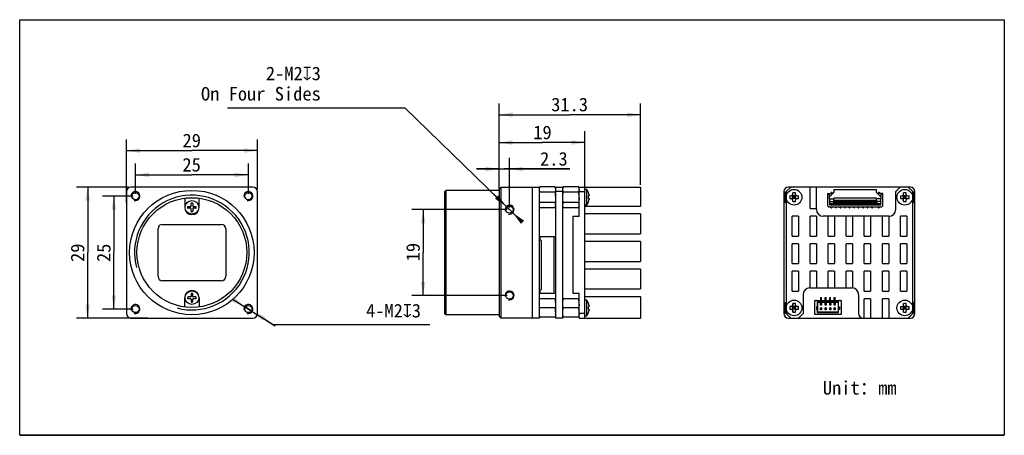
# Model space of a CAD drawing. Header units: millimetres. Extents: x 0 to 218, y 0 to 92.
import ezdxf
from ezdxf.enums import TextEntityAlignment as Align

# ---------------------------------------------------------------- set-up
doc = ezdxf.new("R2010")
doc.units = ezdxf.units.MM
doc.header["$LTSCALE"] = 11.984238
doc.header["$PDMODE"] = 3
doc.header["$PDSIZE"] = 8
doc.layers.get('0').update_dxf_attribs({"linetype": 'CONTINUOUS'})
doc.layers.get('Defpoints').update_dxf_attribs({"linetype": 'CONTINUOUS'})
for name, color, linetype in [('00_COMPONENTS', 7, 'CONTINUOUS'), ('0___1', 7, 'CONTINUOUS'), ('20_ALL_FEATURES', 7, 'CONTINUOUS'), ('51__DRAFT_DIMS', 7, 'CONTINUOUS')]:
    doc.layers.add(name, color=color, linetype=linetype)
doc.styles.get("Standard").update_dxf_attribs({"font": 'simfang.ttf'})
doc.dimstyles.new('DIMSTYLE_1', dxfattribs={"dimtxt": 3, "dimasz": 3, "dimexe": 2.5, "dimexo": 0.5, "dimgap": 0.75, "dimtad": 1, "dimdsep": 46, "dimtxsty": 'STANDARD', "dimblk": '_FILLED', "dimblk1": '_FILLED', "dimblk2": '_FILLED', "dimcen": 0.09, "dimazin": 2, "dimtp": 0.1, "dimtm": 0.1, "dimtfac": 1, "dimtdec": 0, "dimtofl": 0, "dimtmove": 0, "dimatfit": 3, "dimldrblk": '_FILLED', "dimfxl": 1, "dimtolj": 1, "dimarcsym": 0})
doc.dimstyles.new('DIMSTYLE_2', dxfattribs={"dimtxt": 3, "dimasz": 3, "dimexe": 2.5, "dimexo": 0.5, "dimtad": 1, "dimdsep": 46, "dimtxsty": 'STANDARD', "dimblk": '_FILLED', "dimblk1": '_FILLED', "dimblk2": '_FILLED', "dimcen": 0.09, "dimazin": 2, "dimtp": 0.1, "dimtm": 0.1, "dimtfac": 1, "dimtdec": 0, "dimtmove": 0, "dimatfit": 2, "dimldrblk": '_FILLED', "dimfxl": 1, "dimtolj": 1, "dimarcsym": 0})

# ---------------------------------------------------------------- blocks, each defined once
blk = doc.blocks.new('_FILLED')
at = {"color": 0, "linetype": 'ByBlock'}
blk.add_solid([(0, 0), (-1, 0.167), (-1, -0.167)], dxfattribs=at)
blk = doc.blocks.new('*D1')
at = {"layer": '51__DRAFT_DIMS', "color": 7}
for p, q in [((88.54, 49.95), (86.79, 49.95)), ((107.9, 49.95), (88.54, 49.95)), ((89.29, 49.95), (89.29, 40.45)), ((89.29, 30.95), (89.29, 40.45)), ((88.54, 30.95), (86.79, 30.95)), ((107.9, 30.95), (88.54, 30.95))]:
    blk.add_line(p, q, dxfattribs=at)
at = {"layer": '51__DRAFT_DIMS', "color": 7, "xscale": 3, "yscale": 3, "zscale": 3}
for p, rotation in [((89.29, 49.95), 90), ((89.29, 30.95), 270)]:
    blk.add_blockref('_FILLED', p, dxfattribs=dict(at, rotation=rotation))
at = {"layer": '51__DRAFT_DIMS', "color": 7}
blk.add_text('19', height=3, rotation=90, dxfattribs=at).set_placement((88.54, 40.55), align=Align.CENTER)
blk = doc.blocks.new('*D2')
at = {"layer": '51__DRAFT_DIMS', "color": 8}
for p, q in [((106.08, 59.7), (106.08, 61.45)), ((108.4, 59.7), (108.4, 61.45)), ((106.08, 58.95), (101.08, 58.95)), ((101.08, 58.95), (107.24, 58.95)), ((106.08, 54.45), (106.08, 59.7)), ((121.76, 58.95), (107.24, 58.95)), ((108.4, 50.45), (108.4, 59.7)), ((108.4, 58.95), (121.76, 58.95))]:
    blk.add_line(p, q, dxfattribs=at)
at = {"layer": '51__DRAFT_DIMS', "color": 8, "xscale": 3, "yscale": 3, "zscale": 3}
blk.add_blockref('_FILLED', (106.08, 58.95), dxfattribs=at)
at = {"layer": '51__DRAFT_DIMS', "color": 8, "xscale": 3, "yscale": 3, "zscale": 3, "rotation": 180}
blk.add_blockref('_FILLED', (108.4, 58.95), dxfattribs=at)
at = {"layer": '51__DRAFT_DIMS', "color": 8}
blk.add_text('2.3', height=3, dxfattribs=at).set_placement((115.15, 59.7))
blk = doc.blocks.new('*D3')
at = {"layer": '51__DRAFT_DIMS', "color": 8}
for p, q in [((106.08, 65.55), (106.08, 67.3)), ((106.08, 54.45), (106.08, 65.55)), ((125.1, 65.55), (125.1, 67.3)), ((125.1, 54.45), (125.1, 65.55)), ((106.08, 64.8), (115.59, 64.8)), ((125.1, 64.8), (115.59, 64.8))]:
    blk.add_line(p, q, dxfattribs=at)
at = {"layer": '51__DRAFT_DIMS', "color": 8, "xscale": 3, "yscale": 3, "zscale": 3, "rotation": 180}
blk.add_blockref('_FILLED', (106.08, 64.8), dxfattribs=at)
at = {"layer": '51__DRAFT_DIMS', "color": 8, "xscale": 3, "yscale": 3, "zscale": 3}
blk.add_blockref('_FILLED', (125.1, 64.8), dxfattribs=at)
at = {"layer": '51__DRAFT_DIMS', "color": 8}
blk.add_text('19', height=3, dxfattribs=at).set_placement((115.69, 65.55), align=Align.CENTER)
blk = doc.blocks.new('*D4')
at = {"layer": '51__DRAFT_DIMS', "color": 8}
for p, q in [((106.08, 71.72), (106.08, 73.47)), ((137.4, 71.72), (137.4, 73.47)), ((106.08, 54.45), (106.08, 71.72)), ((106.08, 70.97), (121.74, 70.97)), ((137.4, 70.97), (121.74, 70.97)), ((137.4, 55.45), (137.4, 71.72))]:
    blk.add_line(p, q, dxfattribs=at)
at = {"layer": '51__DRAFT_DIMS', "color": 8, "xscale": 3, "yscale": 3, "zscale": 3, "rotation": 180}
blk.add_blockref('_FILLED', (106.08, 70.97), dxfattribs=at)
at = {"layer": '51__DRAFT_DIMS', "color": 8, "xscale": 3, "yscale": 3, "zscale": 3}
blk.add_blockref('_FILLED', (137.4, 70.97), dxfattribs=at)
at = {"layer": '51__DRAFT_DIMS', "color": 8}
blk.add_text('31.3', height=3, dxfattribs=at).set_placement((121.7, 71.72), align=Align.CENTER)
blk = doc.blocks.new('*D6')
at = {"layer": '51__DRAFT_DIMS', "color": 8}
for p, q in [((23.61, 63.76), (23.61, 65.51)), ((52.61, 63.76), (52.61, 65.51)), ((23.61, 51.55), (23.61, 63.76)), ((52.61, 54.45), (52.61, 63.76)), ((23.61, 63.01), (38.11, 63.01)), ((52.61, 63.01), (38.11, 63.01))]:
    blk.add_line(p, q, dxfattribs=at)
at = {"layer": '51__DRAFT_DIMS', "color": 8, "xscale": 3, "yscale": 3, "zscale": 3, "rotation": 180}
blk.add_blockref('_FILLED', (23.61, 63.01), dxfattribs=at)
at = {"layer": '51__DRAFT_DIMS', "color": 8, "xscale": 3, "yscale": 3, "zscale": 3}
blk.add_blockref('_FILLED', (52.61, 63.01), dxfattribs=at)
at = {"layer": '51__DRAFT_DIMS', "color": 8}
blk.add_text('29', height=3, dxfattribs=at).set_placement((38.07, 63.76), align=Align.CENTER)
blk = doc.blocks.new('*D7')
at = {"layer": '51__DRAFT_DIMS', "color": 8}
for p, q in [((14.3, 54.95), (12.55, 54.95)), ((24.11, 54.95), (14.3, 54.95)), ((15.05, 54.95), (15.05, 40.45)), ((15.05, 25.95), (15.05, 40.45)), ((14.3, 25.95), (12.55, 25.95)), ((28.39, 25.95), (14.3, 25.95))]:
    blk.add_line(p, q, dxfattribs=at)
at = {"layer": '51__DRAFT_DIMS', "color": 8, "xscale": 3, "yscale": 3, "zscale": 3}
for p, rotation in [((15.05, 54.95), 90), ((15.05, 25.95), 270)]:
    blk.add_blockref('_FILLED', p, dxfattribs=dict(at, rotation=rotation))
at = {"layer": '51__DRAFT_DIMS', "color": 8}
blk.add_text('29', height=3, rotation=90, dxfattribs=at).set_placement((14.3, 40.41), align=Align.CENTER)
blk = doc.blocks.new('*D8')
at = {"layer": '51__DRAFT_DIMS', "color": 8}
for p, q in [((25.61, 58.39), (25.61, 60.14)), ((50.61, 58.39), (50.61, 60.14)), ((25.61, 53.45), (25.61, 58.39)), ((25.61, 57.64), (38.11, 57.64)), ((50.61, 57.64), (38.11, 57.64)), ((50.61, 53.45), (50.61, 58.39))]:
    blk.add_line(p, q, dxfattribs=at)
at = {"layer": '51__DRAFT_DIMS', "color": 8, "xscale": 3, "yscale": 3, "zscale": 3, "rotation": 180}
blk.add_blockref('_FILLED', (25.61, 57.64), dxfattribs=at)
at = {"layer": '51__DRAFT_DIMS', "color": 8, "xscale": 3, "yscale": 3, "zscale": 3}
blk.add_blockref('_FILLED', (50.61, 57.64), dxfattribs=at)
at = {"layer": '51__DRAFT_DIMS', "color": 8}
blk.add_text('25', height=3, dxfattribs=at).set_placement((38.05, 58.39), align=Align.CENTER)
blk = doc.blocks.new('*D9')
at = {"layer": '51__DRAFT_DIMS', "color": 8}
for p, q in [((20.09, 52.95), (18.34, 52.95)), ((25.11, 52.95), (20.09, 52.95)), ((20.84, 52.95), (20.84, 40.45)), ((20.84, 27.95), (20.84, 40.45)), ((20.09, 27.95), (18.34, 27.95)), ((25.11, 27.95), (20.09, 27.95))]:
    blk.add_line(p, q, dxfattribs=at)
at = {"layer": '51__DRAFT_DIMS', "color": 8, "xscale": 3, "yscale": 3, "zscale": 3}
for p, rotation in [((20.84, 52.95), 90), ((20.84, 27.95), 270)]:
    blk.add_blockref('_FILLED', p, dxfattribs=dict(at, rotation=rotation))
at = {"layer": '51__DRAFT_DIMS', "color": 8}
blk.add_text('25', height=3, rotation=90, dxfattribs=at).set_placement((20.09, 40.39), align=Align.CENTER)
blk = doc.blocks.new('*D10')
at = {"layer": '51__DRAFT_DIMS', "color": 0, "lineweight": -2}
for p, q in [((47.21, 30.06), (56.2, 24.47)), ((51.46, 27.42), (49.76, 28.48)), ((54.01, 25.84), (56.55, 24.25)), ((90.78, 24.47), (56.2, 24.47))]:
    blk.add_line(p, q, dxfattribs=at)
at = {"layer": 'Defpoints', "color": 0}
for p in [(49.76, 28.48), (51.46, 27.42)]:
    blk.add_point(p, dxfattribs=at)
at = {"layer": '51__DRAFT_DIMS', "color": 0, "linetype": 'ByBlock', "lineweight": -2, "xscale": 3, "yscale": 3, "zscale": 3}
for p, rotation in [((49.76, 28.48), 328.0996718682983), ((51.46, 27.42), 148.0996718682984)]:
    blk.add_blockref('_FILLED', p, dxfattribs=dict(at, rotation=rotation))
at = {"layer": '51__DRAFT_DIMS', "color": 0, "insert": (76.64, 29.09), "char_height": 3, "attachment_point": 1, "line_spacing_factor": 0.9}
blk.add_mtext('\\A1;{4-M2{\\fgdt;x}3}', dxfattribs=at)

msp = doc.modelspace()

# ---------------------------------------------------------------- linework, layer by layer
at = {"color": 7}
for p, q in [((0, 0), (0, 91.997)), ((0, 91.997), (217.895, 91.997)), ((217.895, 91.997), (217.895, 0)), ((0, 0), (217.895, 0)), ((217.895, 0), (0, 0))]:
    msp.add_line(p, q, dxfattribs=at)
at = {"color": 8}
msp.add_line((108.401, 58.947), (106.081, 58.947), dxfattribs=at)
for p, q in [((178.792, 53.539), (179.957, 53.534)), ((190.067, 53.539), (189.819, 53.543)), ((190.992, 53.539), (190.067, 53.539))]:
    msp.add_line(p, q)
for centre, radius in [((25.609, 52.949), 1), ((38.109, 40.449), 12.7), ((50.609, 52.949), 1), ((108.401, 49.949), 1), ((108.401, 30.949), 1), ((25.609, 27.949), 1), ((50.609, 27.949), 1)]:
    msp.add_arc(centre, radius, 255, 195, dxfattribs=at)
at = {"layer": '00_COMPONENTS', "color": 7}
for p, q in [((169.617, 53.949), (170.617, 54.949)), ((197.117, 54.949), (170.117, 54.949)), ((171.264, 54.949), (171.367, 55.008)), ((171.367, 55.008), (171.47, 54.949)), ((174.917, 50.199), (174.917, 54.949)), ((176.317, 49.999), (176.317, 54.949)), ((193.867, 53.949), (194.867, 54.949)), ((195.764, 54.949), (195.867, 55.008)), ((195.867, 55.008), (195.97, 54.949)), ((196.617, 54.949), (197.617, 53.949)), ((169.117, 53.949), (169.117, 26.949)), ((169.367, 53.854), (169.733, 54.065)), ((169.367, 51.544), (169.367, 53.854)), ((169.617, 53.949), (169.617, 26.949)), ((170.409, 52.999), (170.767, 52.999)), ((170.409, 52.399), (170.767, 52.399)), ((170.979, 52.311), (171.755, 53.087)), ((170.979, 53.087), (171.755, 52.311)), ((171.067, 53.299), (171.067, 53.657)), ((171.067, 52.399), (171.067, 52.999)), ((171.667, 52.999), (171.067, 52.999)), ((171.667, 52.699), (171.067, 52.699)), ((171.667, 52.399), (171.067, 52.399)), ((171.367, 52.399), (171.367, 52.999)), ((171.667, 53.299), (171.667, 53.657)), ((171.667, 52.399), (171.667, 52.999)), ((171.967, 52.999), (172.325, 52.999)), ((171.967, 52.399), (172.325, 52.399)), ((178.792, 53.389), (178.942, 53.539)), ((179.151, 53.299), (178.792, 53.299)), ((179.212, 52.919), (179.112, 53.539)), ((179.242, 52.319), (179.212, 52.919)), ((179.219, 52.795), (180.202, 53.779)), ((179.242, 52.319), (179.242, 51.039)), ((179.242, 52.319), (180.202, 52.319)), ((179.567, 53.789), (179.567, 53.539)), ((179.567, 53.789), (179.717, 53.789)), ((179.717, 53.739), (179.567, 53.739)), ((179.717, 53.789), (179.717, 53.539)), ((180.202, 54.389), (180.202, 53.779)), ((180.202, 54.389), (189.582, 54.389)), ((180.202, 51.929), (180.202, 52.489)), ((189.582, 52.489), (180.202, 52.489)), ((189.582, 53.779), (189.582, 54.389)), ((189.582, 53.779), (190.566, 52.795)), ((189.582, 51.929), (189.582, 52.489)), ((190.542, 52.319), (189.582, 52.319)), ((190.067, 53.789), (190.067, 53.539)), ((190.067, 53.789), (190.217, 53.789)), ((190.217, 53.739), (190.067, 53.739)), ((190.217, 53.789), (190.217, 53.539)), ((190.572, 52.919), (190.542, 52.319)), ((190.542, 51.039), (190.542, 52.319)), ((190.572, 52.919), (190.672, 53.539)), ((190.992, 53.299), (190.634, 53.299)), ((190.992, 53.389), (190.842, 53.539)), ((193.867, 49.999), (193.867, 53.949)), ((194.909, 52.999), (195.267, 52.999)), ((194.909, 52.399), (195.267, 52.399)), ((195.479, 52.311), (196.255, 53.087)), ((195.479, 53.087), (196.255, 52.311)), ((195.567, 53.299), (195.567, 53.657)), ((195.567, 52.399), (195.567, 52.999)), ((196.167, 52.999), (195.567, 52.999)), ((196.167, 52.699), (195.567, 52.699)), ((196.167, 52.399), (195.567, 52.399)), ((195.867, 52.399), (195.867, 52.999)), ((196.167, 53.299), (196.167, 53.657)), ((196.167, 52.399), (196.167, 52.999)), ((196.467, 52.999), (196.825, 52.999)), ((196.467, 52.399), (196.825, 52.399)), ((197.501, 54.065), (197.867, 53.854)), ((197.617, 26.949), (197.617, 53.949)), ((197.867, 53.854), (197.867, 51.544)), ((198.117, 26.949), (198.117, 53.949)), ((169.617, 51.4), (169.367, 51.544)), ((171.067, 51.741), (171.067, 52.099)), ((171.667, 51.741), (171.667, 52.099)), ((174.917, 50.199), (176.317, 50.199)), ((178.792, 50.789), (178.992, 50.589)), ((179.242, 51.769), (180.107, 51.769)), ((179.242, 51.299), (190.542, 51.299)), ((179.242, 51.039), (190.542, 51.039)), ((179.567, 50.339), (179.567, 50.589)), ((179.567, 50.389), (179.717, 50.389)), ((179.567, 50.339), (179.717, 50.339)), ((179.717, 50.589), (179.717, 50.339)), ((179.907, 51.299), (180.107, 51.485)), ((180.107, 51.929), (180.107, 51.299)), ((180.107, 51.929), (189.677, 51.929)), ((180.107, 51.829), (189.677, 51.829)), ((189.677, 51.454), (180.107, 51.454)), ((180.202, 52.037), (189.582, 52.037)), ((180.582, 50.339), (180.582, 50.589)), ((180.582, 50.389), (180.702, 50.389)), ((180.582, 50.339), (180.702, 50.339)), ((180.702, 50.339), (180.702, 50.589)), ((181.582, 50.339), (181.582, 50.589)), ((181.582, 50.389), (181.702, 50.389)), ((181.582, 50.339), (181.702, 50.339)), ((181.702, 50.339), (181.702, 50.589)), ((182.582, 50.339), (182.582, 50.589)), ((182.582, 50.389), (182.702, 50.389)), ((182.582, 50.339), (182.702, 50.339)), ((182.702, 50.339), (182.702, 50.589)), ((183.582, 50.339), (183.582, 50.589)), ((183.582, 50.389), (183.702, 50.389)), ((183.582, 50.339), (183.702, 50.339)), ((183.702, 50.339), (183.702, 50.589)), ((184.582, 50.339), (184.582, 50.589)), ((184.582, 50.389), (184.702, 50.389)), ((184.582, 50.339), (184.702, 50.339)), ((184.702, 50.339), (184.702, 50.589)), ((185.582, 50.339), (185.582, 50.589)), ((185.582, 50.389), (185.702, 50.389)), ((185.582, 50.339), (185.702, 50.339)), ((185.702, 50.339), (185.702, 50.589)), ((186.582, 50.339), (186.582, 50.589)), ((186.582, 50.389), (186.702, 50.389)), ((186.582, 50.339), (186.702, 50.339)), ((186.702, 50.339), (186.702, 50.589)), ((187.582, 50.339), (187.582, 50.589)), ((187.582, 50.389), (187.702, 50.389)), ((187.582, 50.339), (187.702, 50.339)), ((187.702, 50.339), (187.702, 50.589)), ((188.582, 50.339), (188.582, 50.589)), ((188.582, 50.389), (188.702, 50.389)), ((188.582, 50.339), (188.702, 50.339)), ((188.702, 50.339), (188.702, 50.589)), ((189.677, 51.299), (189.677, 51.929)), ((190.542, 51.769), (189.677, 51.769)), ((189.877, 51.299), (189.677, 51.485)), ((190.067, 50.339), (190.067, 50.589)), ((190.067, 50.389), (190.217, 50.389)), ((190.067, 50.339), (190.217, 50.339)), ((190.217, 50.589), (190.217, 50.339)), ((190.792, 50.589), (190.992, 50.789)), ((195.567, 51.741), (195.567, 52.099)), ((196.167, 51.741), (196.167, 52.099)), ((197.867, 51.544), (197.617, 51.4)), ((170.917, 44.099), (170.917, 48.499)), ((172.317, 48.499), (170.917, 48.499)), ((172.317, 48.499), (172.317, 44.099)), ((174.917, 44.099), (174.917, 48.499)), ((176.317, 48.499), (174.917, 48.499)), ((176.317, 48.499), (176.317, 44.099)), ((192.367, 48.499), (177.817, 48.499)), ((178.917, 44.099), (178.917, 48.499)), ((180.317, 48.499), (180.317, 44.099)), ((182.917, 44.099), (182.917, 48.499)), ((184.317, 48.499), (184.317, 44.099)), ((186.917, 44.099), (186.917, 48.499)), ((188.317, 48.499), (188.317, 44.099)), ((190.917, 44.099), (190.917, 48.499)), ((192.317, 48.499), (192.317, 44.099)), ((194.917, 44.099), (194.917, 48.499)), ((196.317, 48.499), (194.917, 48.499)), ((196.317, 48.499), (196.317, 44.099)), ((170.917, 44.099), (172.317, 44.099)), ((174.917, 44.099), (176.317, 44.099)), ((178.917, 44.099), (180.317, 44.099)), ((182.917, 44.099), (184.317, 44.099)), ((186.917, 44.099), (188.317, 44.099)), ((190.917, 44.099), (192.317, 44.099)), ((194.917, 44.099), (196.317, 44.099)), ((170.917, 37.999), (170.917, 42.399)), ((172.317, 42.399), (170.917, 42.399)), ((172.317, 42.399), (172.317, 37.999)), ((174.917, 37.999), (174.917, 42.399)), ((176.317, 42.399), (174.917, 42.399)), ((176.317, 42.399), (176.317, 37.999)), ((178.917, 37.999), (178.917, 42.399)), ((180.317, 42.399), (178.917, 42.399)), ((180.317, 42.399), (180.317, 37.999)), ((182.917, 37.999), (182.917, 42.399)), ((184.317, 42.399), (182.917, 42.399)), ((184.317, 42.399), (184.317, 37.999)), ((186.917, 37.999), (186.917, 42.399)), ((188.317, 42.399), (186.917, 42.399)), ((188.317, 42.399), (188.317, 37.999)), ((190.917, 37.999), (190.917, 42.399)), ((192.317, 42.399), (190.917, 42.399)), ((192.317, 42.399), (192.317, 37.999)), ((194.917, 37.999), (194.917, 42.399)), ((196.317, 42.399), (194.917, 42.399)), ((196.317, 42.399), (196.317, 37.999)), ((170.917, 37.999), (172.317, 37.999)), ((174.917, 37.999), (176.317, 37.999)), ((178.917, 37.999), (180.317, 37.999)), ((182.917, 37.999), (184.317, 37.999)), ((186.917, 37.999), (188.317, 37.999)), ((190.917, 37.999), (192.317, 37.999)), ((194.917, 37.999), (196.317, 37.999)), ((170.917, 31.899), (170.917, 36.299)), ((172.317, 36.299), (170.917, 36.299)), ((172.317, 36.299), (172.317, 31.899)), ((174.917, 32.633), (174.917, 36.299)), ((176.317, 36.299), (174.917, 36.299)), ((176.317, 36.299), (176.317, 32.633)), ((178.917, 32.633), (178.917, 36.299)), ((180.317, 36.299), (178.917, 36.299)), ((180.317, 36.299), (180.317, 32.633)), ((182.917, 32.633), (182.917, 36.299)), ((184.317, 36.299), (182.917, 36.299)), ((184.317, 36.299), (184.317, 32.633)), ((186.917, 31.899), (186.917, 36.299)), ((188.317, 36.299), (186.917, 36.299)), ((188.317, 36.299), (188.317, 31.899)), ((190.917, 31.899), (190.917, 36.299)), ((192.317, 36.299), (190.917, 36.299)), ((192.317, 36.299), (192.317, 31.899)), ((194.917, 31.899), (194.917, 36.299)), ((196.317, 36.299), (194.917, 36.299)), ((196.317, 36.299), (196.317, 31.899)), ((170.917, 31.899), (172.317, 31.899)), ((173.367, 31.133), (173.367, 26.949)), ((174.867, 32.633), (184.317, 32.633)), ((177.26, 29.839), (177.26, 30.539)), ((177.26, 30.539), (177.46, 30.539)), ((177.46, 29.839), (177.46, 30.539)), ((178.26, 29.839), (178.26, 30.539)), ((178.26, 30.539), (178.46, 30.539)), ((178.46, 29.839), (178.46, 30.539)), ((179.26, 29.839), (179.26, 30.539)), ((179.26, 30.539), (179.46, 30.539)), ((179.46, 29.839), (179.46, 30.539)), ((180.26, 29.839), (180.26, 30.539)), ((180.26, 30.539), (180.46, 30.539)), ((180.46, 29.839), (180.46, 30.539)), ((185.653, 31.133), (185.653, 26.949)), ((186.917, 31.899), (188.317, 31.899)), ((190.917, 31.899), (192.317, 31.899)), ((194.917, 31.899), (196.317, 31.899)), ((169.367, 29.354), (169.617, 29.498)), ((169.367, 27.044), (169.367, 29.354)), ((170.409, 28.499), (170.767, 28.499)), ((170.979, 28.587), (171.755, 27.811)), ((170.979, 27.811), (171.755, 28.587)), ((171.067, 28.799), (171.067, 29.157)), ((171.067, 27.899), (171.067, 28.499)), ((171.667, 28.499), (171.067, 28.499)), ((171.367, 27.899), (171.367, 28.499)), ((171.667, 28.799), (171.667, 29.157)), ((171.667, 27.899), (171.667, 28.499)), ((171.967, 28.499), (172.325, 28.499)), ((176.1, 29.739), (176.1, 29.909)), ((176.1, 29.909), (176.3, 29.909)), ((176.3, 29.739), (176.3, 29.909)), ((176.31, 28.439), (176.31, 27.839)), ((176.61, 28.439), (176.31, 28.439)), ((176.51, 29.539), (176.51, 28.439)), ((176.61, 29.439), (176.51, 29.539)), ((181.21, 29.539), (176.51, 29.539)), ((176.61, 27.289), (176.61, 29.439)), ((176.61, 29.439), (181.11, 29.439)), ((176.76, 29.739), (176.76, 29.839)), ((176.76, 29.839), (180.96, 29.839)), ((177.18, 29.339), (177.18, 29.439)), ((177.18, 29.339), (177.54, 29.339)), ((177.25, 28.839), (177.25, 29.239)), ((177.25, 29.239), (177.26, 29.239)), ((177.47, 28.839), (177.25, 28.839)), ((177.46, 30.039), (177.26, 30.039)), ((177.46, 29.869), (177.26, 29.869)), ((177.26, 28.839), (177.26, 29.239)), ((177.46, 28.879), (177.26, 28.879)), ((177.46, 28.839), (177.46, 29.239)), ((177.46, 29.239), (177.47, 29.239)), ((177.47, 29.239), (177.47, 28.839)), ((177.54, 29.339), (177.54, 29.439)), ((178.25, 28.839), (178.25, 29.239)), ((178.25, 29.239), (178.26, 29.239)), ((178.47, 28.839), (178.25, 28.839)), ((178.46, 30.039), (178.26, 30.039)), ((178.46, 29.869), (178.26, 29.869)), ((178.26, 28.839), (178.26, 29.239)), ((178.46, 28.879), (178.26, 28.879)), ((178.46, 28.839), (178.46, 29.239)), ((178.46, 29.239), (178.47, 29.239)), ((178.47, 29.239), (178.47, 28.839)), ((179.25, 28.839), (179.25, 29.239)), ((179.25, 29.239), (179.26, 29.239)), ((179.47, 28.839), (179.25, 28.839)), ((179.46, 30.039), (179.26, 30.039)), ((179.46, 29.869), (179.26, 29.869)), ((179.26, 28.839), (179.26, 29.239)), ((179.46, 28.879), (179.26, 28.879)), ((179.46, 28.839), (179.46, 29.239)), ((179.46, 29.239), (179.47, 29.239)), ((179.47, 29.239), (179.47, 28.839)), ((180.18, 29.339), (180.18, 29.439)), ((180.54, 29.339), (180.18, 29.339)), ((180.25, 28.839), (180.25, 29.239)), ((180.25, 29.239), (180.26, 29.239)), ((180.47, 28.839), (180.25, 28.839)), ((180.46, 30.039), (180.26, 30.039)), ((180.46, 29.869), (180.26, 29.869)), ((180.26, 28.839), (180.26, 29.239)), ((180.46, 28.879), (180.26, 28.879)), ((180.46, 28.839), (180.46, 29.239)), ((180.46, 29.239), (180.47, 29.239)), ((180.47, 29.239), (180.47, 28.839)), ((180.54, 29.339), (180.54, 29.439)), ((180.96, 29.839), (180.96, 29.739)), ((181.11, 29.439), (181.21, 29.539)), ((181.11, 29.439), (181.11, 27.289)), ((181.11, 28.439), (181.41, 28.439)), ((181.21, 28.439), (181.21, 29.539)), ((181.41, 28.439), (181.41, 27.839)), ((181.42, 29.739), (181.42, 29.909)), ((181.42, 29.909), (181.62, 29.909)), ((181.62, 29.739), (181.62, 29.909)), ((186.917, 25.949), (186.917, 30.199)), ((188.317, 30.199), (186.917, 30.199)), ((188.317, 30.199), (188.317, 25.949)), ((190.917, 25.949), (190.917, 30.199)), ((192.317, 30.199), (190.917, 30.199)), ((192.317, 30.199), (192.317, 25.949)), ((194.909, 28.499), (195.267, 28.499)), ((195.479, 28.587), (196.255, 27.811)), ((195.479, 27.811), (196.255, 28.587)), ((195.567, 28.799), (195.567, 29.157)), ((195.567, 27.899), (195.567, 28.499)), ((196.167, 28.499), (195.567, 28.499)), ((195.867, 27.899), (195.867, 28.499)), ((196.167, 28.799), (196.167, 29.157)), ((196.167, 27.899), (196.167, 28.499)), ((196.467, 28.499), (196.825, 28.499)), ((197.617, 29.498), (197.867, 29.354)), ((197.867, 29.354), (197.867, 27.044)), ((169.733, 26.833), (169.367, 27.044)), ((170.617, 25.949), (169.617, 26.949)), ((170.409, 27.899), (170.767, 27.899)), ((171.667, 28.199), (171.067, 28.199)), ((171.667, 27.899), (171.067, 27.899)), ((171.067, 27.241), (171.067, 27.599)), ((171.667, 27.241), (171.667, 27.599)), ((171.967, 27.899), (172.325, 27.899)), ((173.367, 26.949), (172.367, 25.949)), ((176.31, 27.839), (176.61, 27.839)), ((176.51, 27.839), (176.51, 27.189)), ((176.51, 27.189), (176.61, 27.289)), ((176.51, 27.189), (181.21, 27.189)), ((181.11, 27.289), (176.61, 27.289)), ((177.25, 27.739), (177.25, 28.239)), ((177.25, 28.239), (177.26, 28.239)), ((177.47, 27.739), (177.25, 27.739)), ((177.26, 27.739), (177.26, 28.249)), ((177.46, 28.249), (177.26, 28.249)), ((177.46, 28.149), (177.26, 28.149)), ((177.46, 28.049), (177.26, 28.049)), ((177.46, 27.949), (177.26, 27.949)), ((177.46, 27.799), (177.26, 27.799)), ((177.46, 27.762), (177.26, 27.762)), ((177.46, 27.739), (177.46, 28.249)), ((177.46, 28.239), (177.47, 28.239)), ((177.47, 28.239), (177.47, 27.739)), ((178.25, 27.739), (178.25, 28.239)), ((178.25, 28.239), (178.26, 28.239)), ((178.47, 27.739), (178.25, 27.739)), ((178.26, 27.739), (178.26, 28.249)), ((178.46, 28.249), (178.26, 28.249)), ((178.46, 28.149), (178.26, 28.149)), ((178.46, 28.049), (178.26, 28.049)), ((178.46, 27.949), (178.26, 27.949)), ((178.46, 27.799), (178.26, 27.799)), ((178.46, 27.762), (178.26, 27.762)), ((178.46, 27.739), (178.46, 28.249)), ((178.46, 28.239), (178.47, 28.239)), ((178.47, 28.239), (178.47, 27.739)), ((179.25, 27.739), (179.25, 28.239)), ((179.25, 28.239), (179.26, 28.239)), ((179.47, 27.739), (179.25, 27.739)), ((179.26, 27.739), (179.26, 28.249)), ((179.46, 28.249), (179.26, 28.249)), ((179.46, 28.149), (179.26, 28.149)), ((179.46, 28.049), (179.26, 28.049)), ((179.46, 27.949), (179.26, 27.949)), ((179.46, 27.799), (179.26, 27.799)), ((179.46, 27.762), (179.26, 27.762)), ((179.46, 27.739), (179.46, 28.249)), ((179.46, 28.239), (179.47, 28.239)), ((179.47, 28.239), (179.47, 27.739)), ((180.25, 27.739), (180.25, 28.239)), ((180.25, 28.239), (180.26, 28.239)), ((180.47, 27.739), (180.25, 27.739)), ((180.26, 27.739), (180.26, 28.249)), ((180.46, 28.249), (180.26, 28.249)), ((180.46, 28.149), (180.26, 28.149)), ((180.46, 28.049), (180.26, 28.049)), ((180.46, 27.949), (180.26, 27.949)), ((180.46, 27.799), (180.26, 27.799)), ((180.46, 27.762), (180.26, 27.762)), ((180.46, 27.739), (180.46, 28.249)), ((180.46, 28.239), (180.47, 28.239)), ((180.47, 28.239), (180.47, 27.739)), ((181.41, 27.839), (181.11, 27.839)), ((181.11, 27.289), (181.21, 27.189)), ((181.21, 27.189), (181.21, 27.839)), ((194.909, 27.899), (195.267, 27.899)), ((196.167, 28.199), (195.567, 28.199)), ((196.167, 27.899), (195.567, 27.899)), ((195.567, 27.241), (195.567, 27.599)), ((196.167, 27.241), (196.167, 27.599)), ((196.467, 27.899), (196.825, 27.899)), ((197.617, 26.949), (196.617, 25.949)), ((197.867, 27.044), (197.501, 26.833)), ((170.117, 25.949), (197.117, 25.949)), ((171.367, 25.889), (171.264, 25.949)), ((171.47, 25.949), (171.367, 25.889)), ((195.867, 25.889), (195.764, 25.949)), ((195.97, 25.949), (195.867, 25.889))]:
    msp.add_line(p, q, dxfattribs=at)
at = {"layer": '00_COMPONENTS', "color": 0}
for p, q in [((178.792, 53.539), (178.792, 50.789)), ((190.992, 50.789), (190.992, 53.539)), ((178.992, 50.589), (190.792, 50.589)), ((175.86, 29.739), (175.86, 26.839)), ((181.86, 29.739), (175.86, 29.739)), ((181.86, 26.839), (181.86, 29.739)), ((175.86, 26.839), (181.86, 26.839))]:
    msp.add_line(p, q, dxfattribs=at)
at = {"layer": '00_COMPONENTS', "color": 7}
for centre in [(171.367, 52.699), (195.867, 52.699), (171.367, 28.199), (195.867, 28.199)]:
    msp.add_circle(centre, 1.738, dxfattribs=at)
for centre, radius, start, end in [((170.117, 53.949), 1, 90, 180), ((197.117, 53.949), 1, 0, 90), ((171.367, 52.699), 2.009, 150.58244, 174.4555), ((171.367, 52.699), 2.009, 185.5445, 209.41756), ((174.051, 52.698), 3.655, 175.28379, 179.99216), ((174.051, 52.699), 3.655, 180.00784, 184.71621), ((170.767, 53.299), 0.3, 270, 0), ((170.767, 52.099), 0.3, 0, 90), ((171.367, 50.01), 3.659, 85.29759, 94.70241), ((171.967, 53.299), 0.3, 180, 270), ((171.967, 52.099), 0.3, 90, 180), ((168.683, 52.698), 3.655, 0.00784, 4.71621), ((168.683, 52.699), 3.655, 355.28379, 359.99216), ((198.551, 52.698), 3.655, 175.28379, 179.99216), ((198.551, 52.699), 3.655, 180.00784, 184.71621), ((195.267, 53.299), 0.3, 270, 0), ((195.267, 52.099), 0.3, 0, 90), ((195.867, 50.01), 3.659, 85.29759, 94.70241), ((196.467, 53.299), 0.3, 180, 270), ((196.467, 52.099), 0.3, 90, 180), ((193.183, 52.698), 3.655, 0.00784, 4.71621), ((193.183, 52.699), 3.655, 355.28379, 359.99216), ((195.867, 52.699), 2.009, 5.5445, 29.41756), ((195.867, 52.699), 2.009, 330.58244, 354.4555), ((171.367, 55.388), 3.659, 265.29759, 274.70241), ((195.867, 55.388), 3.659, 265.29759, 274.70241), ((177.817, 49.999), 1.5, 180, 270), ((192.367, 49.999), 1.5, 270, 0), ((174.867, 31.133), 1.5, 90, 179.99867), ((184.153, 31.133), 1.5, 0, 85.64649), ((171.367, 28.199), 2.009, 150.58244, 174.4555), ((174.051, 28.198), 3.655, 175.28379, 179.99216), ((170.767, 28.799), 0.3, 270, 0), ((171.367, 25.51), 3.659, 85.29759, 94.70241), ((171.967, 28.799), 0.3, 180, 270), ((168.683, 28.198), 3.655, 0.00784, 4.71621), ((198.551, 28.198), 3.655, 175.28379, 179.99216), ((195.267, 28.799), 0.3, 270, 0), ((195.867, 25.51), 3.659, 85.29759, 94.70241), ((196.467, 28.799), 0.3, 180, 270), ((193.183, 28.198), 3.655, 0.00784, 4.71621), ((195.867, 28.199), 2.009, 5.5445, 29.41756), ((170.117, 26.949), 1, 180, 270), ((171.367, 28.199), 2.009, 185.5445, 209.41756), ((174.051, 28.199), 3.655, 180.00784, 184.71621), ((170.767, 27.599), 0.3, 0, 90), ((171.367, 30.888), 3.659, 265.29759, 274.70241), ((171.967, 27.599), 0.3, 90, 180), ((168.683, 28.199), 3.655, 355.28379, 359.99216), ((186.653, 26.949), 1, 180, 270), ((198.551, 28.199), 3.655, 180.00784, 184.71621), ((195.267, 27.599), 0.3, 0, 90), ((195.867, 30.888), 3.659, 265.29759, 274.70241), ((196.467, 27.599), 0.3, 90, 180), ((193.183, 28.199), 3.655, 355.28379, 359.99216), ((197.117, 26.949), 1, 270, 0), ((195.867, 28.199), 2.009, 330.58244, 354.4555)]:
    msp.add_arc(centre, radius, start, end, dxfattribs=at)
at = {"layer": '00_COMPONENTS', "color": 4}
for start, end in [(225.76556, 249.8837), (290.1163, 314.23444)]:
    msp.add_arc((180.642, 50.714), 0.174, start, end, dxfattribs=at)
at = {"layer": '20_ALL_FEATURES', "color": 7}
for p, q in [((51.609, 54.949), (24.609, 54.949)), ((106.081, 54.449), (106.581, 54.949)), ((106.581, 54.949), (115.001, 54.949)), ((106.581, 25.949), (106.581, 54.949)), ((113.401, 54.949), (113.401, 25.949)), ((115.001, 25.949), (115.001, 54.949)), ((118.501, 55.008), (115.101, 55.008)), ((118.601, 54.949), (120.201, 54.949)), ((118.601, 54.949), (118.601, 25.949)), ((120.201, 25.949), (120.201, 54.949)), ((123.701, 55.008), (120.301, 55.008)), ((123.721, 54.949), (137.401, 54.949)), ((123.801, 48.449), (123.801, 54.949)), ((125.101, 25.949), (125.101, 54.949)), ((137.401, 54.949), (137.401, 50.699)), ((23.609, 53.949), (23.609, 26.949)), ((36.509, 52.493), (36.509, 50.449)), ((39.709, 50.449), (39.709, 52.493)), ((52.609, 26.949), (52.609, 53.949)), ((94.041, 53.921), (94.341, 54.221)), ((94.041, 53.921), (94.041, 26.977)), ((94.341, 54.221), (94.341, 26.677)), ((106.081, 54.221), (94.341, 54.221)), ((106.081, 54.449), (106.081, 26.449)), ((118.501, 53.854), (115.101, 53.854)), ((120.201, 53.949), (118.601, 53.949)), ((123.701, 53.854), (120.301, 53.854)), ((123.801, 53.949), (125.101, 53.949)), ((125.501, 54.436), (125.101, 54.436)), ((125.501, 50.961), (125.501, 54.436)), ((125.872, 53.669), (125.859, 53.657)), ((125.969, 52.999), (125.859, 52.999)), ((125.859, 52.399), (125.969, 52.399)), ((37.263, 50.629), (37.829, 50.629)), ((37.829, 50.269), (37.263, 50.269)), ((37.929, 50.729), (37.929, 51.295)), ((37.929, 49.603), (37.929, 50.169)), ((38.289, 51.295), (38.289, 50.729)), ((38.289, 50.169), (38.289, 49.603)), ((38.389, 50.629), (38.956, 50.629)), ((38.956, 50.269), (38.389, 50.269)), ((115.101, 50.389), (115.001, 50.689)), ((118.501, 51.544), (115.101, 51.544)), ((115.101, 50.389), (118.501, 50.389)), ((118.601, 50.689), (118.501, 50.389)), ((123.701, 51.544), (120.301, 51.544)), ((120.301, 50.389), (123.701, 50.389)), ((123.801, 50.689), (123.701, 50.389)), ((125.501, 50.961), (125.101, 50.961)), ((125.101, 50.699), (137.401, 50.699)), ((125.872, 51.728), (125.859, 51.741)), ((123.801, 48.449), (122.401, 48.449)), ((122.401, 48.449), (122.401, 31.449)), ((137.401, 48.999), (125.101, 48.999)), ((137.401, 48.999), (137.401, 44.599)), ((31.609, 46.699), (44.609, 46.699)), ((30.609, 35.199), (30.609, 45.699)), ((45.609, 45.699), (45.609, 35.199)), ((115.201, 43.998), (118.601, 43.998)), ((115.201, 43.198), (115.201, 43.998)), ((118.251, 31.398), (118.251, 43.998)), ((125.101, 44.599), (137.401, 44.599)), ((115.001, 43.458), (115.201, 43.458)), ((115.451, 43.098), (115.201, 43.198)), ((115.451, 32.298), (115.451, 43.098)), ((137.401, 42.899), (125.101, 42.899)), ((137.401, 42.899), (137.401, 38.499)), ((125.101, 38.499), (137.401, 38.499)), ((137.401, 36.799), (125.101, 36.799)), ((137.401, 36.799), (137.401, 32.399)), ((44.609, 34.199), (31.609, 34.199)), ((37.829, 30.629), (37.263, 30.629)), ((37.929, 31.295), (37.929, 30.729)), ((38.289, 30.729), (38.289, 31.295)), ((38.956, 30.629), (38.389, 30.629)), ((115.201, 31.938), (115.001, 31.938)), ((115.201, 32.198), (115.451, 32.298)), ((115.201, 31.398), (115.201, 32.198)), ((118.601, 31.398), (115.201, 31.398)), ((122.401, 31.449), (123.801, 31.449)), ((123.801, 25.949), (123.801, 31.449)), ((125.101, 32.399), (137.401, 32.399)), ((125.101, 30.699), (137.401, 30.699)), ((137.401, 30.699), (137.401, 25.949)), ((36.509, 28.405), (36.509, 30.449)), ((37.263, 30.269), (37.829, 30.269)), ((37.929, 30.169), (37.929, 29.603)), ((38.289, 29.603), (38.289, 30.169)), ((38.389, 30.269), (38.956, 30.269)), ((39.709, 30.449), (39.709, 28.405)), ((118.601, 30.199), (115.001, 30.199)), ((123.801, 30.199), (120.201, 30.199)), ((125.501, 29.936), (125.101, 29.936)), ((125.501, 26.461), (125.501, 29.936)), ((125.872, 29.169), (125.859, 29.157)), ((125.969, 28.499), (125.859, 28.499)), ((170.767, 28.499), (170.409, 28.499)), ((171.067, 29.157), (171.067, 28.799)), ((171.667, 28.799), (171.667, 29.157)), ((172.325, 28.499), (171.967, 28.499)), ((94.041, 26.977), (94.341, 26.677)), ((106.081, 26.677), (94.341, 26.677)), ((106.581, 25.949), (106.081, 26.449)), ((115.001, 26.199), (118.601, 26.199)), ((118.501, 28.199), (115.101, 28.199)), ((120.201, 26.199), (123.801, 26.199)), ((123.701, 28.199), (120.301, 28.199)), ((125.101, 26.949), (123.801, 26.949)), ((125.101, 26.461), (125.501, 26.461)), ((125.859, 27.899), (125.969, 27.899)), ((125.859, 27.241), (125.872, 27.228)), ((170.409, 27.899), (170.767, 27.899)), ((171.067, 27.599), (171.067, 27.241)), ((171.667, 27.241), (171.667, 27.599)), ((171.967, 27.899), (172.325, 27.899)), ((24.609, 25.949), (51.609, 25.949)), ((115.001, 25.949), (106.581, 25.949)), ((120.201, 25.949), (118.601, 25.949)), ((123.801, 25.949), (137.401, 25.949))]:
    msp.add_line(p, q, dxfattribs=at)
for centre, radius in [((38.109, 40.449), 13.772), ((25.609, 52.949), 0.8), ((38.109, 40.449), 12.15), ((50.609, 52.949), 0.8), ((38.109, 50.449), 1.5), ((108.401, 49.949), 0.8), ((38.109, 30.449), 1.5), ((108.401, 30.949), 0.8), ((25.609, 27.949), 0.8), ((50.609, 27.949), 0.8), ((171.367, 28.199), 1.737)]:
    msp.add_circle(centre, radius, dxfattribs=at)
for centre, radius, start, end in [((24.609, 53.949), 1, 90, 180), ((51.609, 53.949), 1, 0, 90), ((117.96, 53.889), 3.07, 160.25547, 164.51726), ((116.436, 54.49), 1.432, 163.02975, 165.17663), ((116.391, 54.503), 1.386, 158.6338, 163.03241), ((117.191, 54.497), 1.407, 14.66215, 21.32725), ((115.643, 53.889), 3.07, 15.48274, 19.74453), ((117.118, 54.477), 1.482, 12.5774, 14.68004), ((123.16, 53.889), 3.07, 160.25547, 164.51726), ((121.636, 54.49), 1.432, 163.02975, 165.17663), ((121.591, 54.503), 1.386, 158.6338, 163.03241), ((122.391, 54.497), 1.407, 14.66215, 21.32725), ((120.843, 53.889), 3.07, 15.48274, 19.74453), ((122.318, 54.477), 1.482, 12.5774, 14.68004), ((116.481, 54.384), 1.479, 192.68909, 194.74769), ((116.395, 54.36), 1.39, 194.69085, 201.37004), ((117.207, 54.36), 1.39, 338.6402, 343.55872), ((117.139, 54.38), 1.46, 343.56566, 347.3048), ((121.681, 54.384), 1.479, 192.68909, 194.74769), ((121.595, 54.36), 1.39, 194.69085, 201.37004), ((122.407, 54.36), 1.39, 338.6402, 343.55872), ((122.339, 54.38), 1.46, 343.56566, 347.3048), ((121.879, 52.213), 4.25, 20.038, 31.54007), ((122.157, 52.332), 3.933, 14.23682, 19.69476), ((122.217, 52.698), 3.655, 355.28235, 4.71741), ((38.109, 50.449), 1.6, 180, 360), ((38.109, 50.449), 0.95, 174.59946, 185.40054), ((37.263, 50.529), 0.1, 90, 174.59946), ((37.263, 50.369), 0.1, 185.40054, 270), ((37.829, 50.729), 0.1, 270, 360), ((37.829, 50.169), 0.1, 360, 90), ((38.029, 51.295), 0.1, 95.40054, 180), ((38.109, 50.449), 0.95, 84.59946, 95.40054), ((38.189, 51.295), 0.1, 0, 84.59946), ((38.389, 50.729), 0.1, 180, 270), ((38.389, 50.169), 0.1, 90, 180), ((38.956, 50.529), 0.1, 5.40054, 90), ((38.956, 50.369), 0.1, 270, 354.59946), ((38.109, 50.449), 0.95, 354.59946, 5.40054), ((121.879, 53.185), 4.25, 328.45993, 339.962), ((122.157, 53.066), 3.933, 340.30493, 345.76287), ((38.029, 49.603), 0.1, 180, 264.59946), ((38.109, 50.449), 0.95, 264.59946, 275.40054), ((38.189, 49.603), 0.1, 275.40054, 360), ((31.609, 45.699), 1, 90, 180), ((44.609, 45.699), 1, 0, 90), ((31.609, 35.199), 1, 180, 270), ((44.609, 35.199), 1, 270, 360), ((38.109, 30.449), 1.6, 0, 180), ((38.109, 30.449), 0.95, 174.59946, 185.40054), ((37.263, 30.529), 0.1, 90, 174.59946), ((37.829, 30.729), 0.1, 270, 0), ((38.029, 31.295), 0.1, 95.40054, 180), ((38.109, 30.449), 0.95, 84.59946, 95.40054), ((38.189, 31.295), 0.1, 0, 84.59946), ((38.389, 30.729), 0.1, 180, 270), ((38.956, 30.529), 0.1, 5.40054, 90), ((38.109, 30.449), 0.95, 354.59946, 5.40054), ((37.263, 30.369), 0.1, 185.40054, 270), ((37.829, 30.169), 0.1, 0, 90), ((38.029, 29.603), 0.1, 180, 264.59946), ((38.109, 30.449), 0.95, 264.59946, 275.40054), ((38.189, 29.603), 0.1, 275.40054, 360), ((38.389, 30.169), 0.1, 90, 180), ((38.956, 30.369), 0.1, 270, 354.59946), ((121.879, 27.713), 4.25, 20.03815, 31.53999), ((122.157, 27.832), 3.933, 14.23678, 19.69481), ((122.212, 28.199), 3.659, 355.29734, 4.70263), ((174.056, 28.199), 3.659, 175.29737, 184.70266), ((170.767, 28.799), 0.3, 270.00003, 360), ((171.368, 25.515), 3.655, 85.28233, 94.71738), ((171.967, 28.799), 0.3, 180, 269.99997), ((168.678, 28.199), 3.659, 355.2975, 4.70282), ((24.609, 26.949), 1, 180, 270), ((51.609, 26.949), 1, 270, 360), ((113.522, 27.183), 5.082, 356.06388, 357.16247), ((118.722, 27.183), 5.082, 356.06388, 357.16247), ((121.879, 28.685), 4.25, 328.46001, 339.96184), ((122.157, 28.566), 3.933, 340.30507, 345.7631), ((170.767, 27.599), 0.3, 0, 89.99997), ((171.368, 30.883), 3.655, 265.28259, 274.71765), ((171.967, 27.599), 0.3, 90.00003, 180)]:
    msp.add_arc(centre, radius, start, end, dxfattribs=at)
for points, knots in [([(115.001, 54.528), (115.003, 54.555), (115.011, 54.666), (115.03, 54.776), (115.051, 54.856)], [0, 0, 0, 0, 0.2482422, 1, 1, 1, 1]), ([(118.601, 54.528), (118.6, 54.551), (118.593, 54.642), (118.579, 54.733), (118.564, 54.8)], [0, 0, 0, 0, 0.2487161, 1, 1, 1, 1]), ([(120.201, 54.528), (120.203, 54.555), (120.211, 54.666), (120.23, 54.776), (120.251, 54.856)], [0, 0, 0, 0, 0.2482422, 1, 1, 1, 1]), ([(123.801, 54.528), (123.8, 54.551), (123.793, 54.642), (123.779, 54.733), (123.764, 54.8)], [0, 0, 0, 0, 0.2487161, 1, 1, 1, 1]), ([(115.038, 54.059), (115.033, 54.082), (115.015, 54.173), (115.005, 54.265), (115.001, 54.334)], [0, 0, 0, 0, 0.2519048, 1, 1, 1, 1]), ([(118.601, 54.334), (118.6, 54.311), (118.593, 54.218), (118.579, 54.127), (118.564, 54.059)], [0, 0, 0, 0, 0.2486908, 1, 1, 1, 1]), ([(120.238, 54.059), (120.233, 54.082), (120.215, 54.173), (120.205, 54.265), (120.201, 54.334)], [0, 0, 0, 0, 0.2519048, 1, 1, 1, 1]), ([(123.801, 54.334), (123.8, 54.311), (123.793, 54.218), (123.779, 54.127), (123.764, 54.059)], [0, 0, 0, 0, 0.2486908, 1, 1, 1, 1]), ([(125.969, 53.299), (125.973, 53.28), (125.982, 53.242), (125.993, 53.187), (125.999, 53.135), (126.002, 53.09), (126, 53.052), (125.994, 53.024), (125.985, 53.004), (125.973, 52.999), (125.969, 52.999)], [0, 0, 0, 0, 0.1878078, 0.3686808, 0.5355124, 0.6814657, 0.8010514, 0.8913929, 0.9540593, 1, 1, 1, 1]), ([(125.969, 52.399), (125.973, 52.399), (125.985, 52.393), (125.994, 52.374), (126, 52.346), (126.002, 52.308), (125.999, 52.263), (125.993, 52.211), (125.982, 52.156), (125.973, 52.118), (125.969, 52.099)], [0, 0, 0, 0, 0.0459342, 0.1086014, 0.1989436, 0.3185301, 0.4644843, 0.6313167, 0.8121908, 1, 1, 1, 1]), ([(115.001, 51.064), (115.003, 51.104), (115.017, 51.268), (115.056, 51.429), (115.101, 51.544)], [0, 0, 0, 0, 0.2464925, 1, 1, 1, 1]), ([(115.039, 50.595), (115.033, 50.617), (115.015, 50.708), (115.005, 50.801), (115.001, 50.87)], [0, 0, 0, 0, 0.25191, 1, 1, 1, 1]), ([(115.101, 50.389), (115.094, 50.406), (115.07, 50.473), (115.05, 50.542), (115.039, 50.595)], [0, 0, 0, 0, 0.2534325, 1, 1, 1, 1]), ([(118.601, 51.064), (118.599, 51.104), (118.585, 51.268), (118.546, 51.429), (118.501, 51.544)], [0, 0, 0, 0, 0.2464916, 1, 1, 1, 1]), ([(118.501, 50.389), (118.516, 50.429), (118.569, 50.584), (118.595, 50.748), (118.601, 50.87)], [0, 0, 0, 0, 0.2558333, 1, 1, 1, 1]), ([(120.201, 51.064), (120.203, 51.104), (120.217, 51.268), (120.256, 51.429), (120.301, 51.544)], [0, 0, 0, 0, 0.2464925, 1, 1, 1, 1]), ([(120.239, 50.595), (120.233, 50.617), (120.215, 50.708), (120.205, 50.801), (120.201, 50.87)], [0, 0, 0, 0, 0.25191, 1, 1, 1, 1]), ([(120.301, 50.389), (120.294, 50.406), (120.27, 50.473), (120.25, 50.542), (120.239, 50.595)], [0, 0, 0, 0, 0.2534325, 1, 1, 1, 1]), ([(123.801, 51.064), (123.799, 51.104), (123.785, 51.268), (123.746, 51.429), (123.701, 51.544)], [0, 0, 0, 0, 0.2464916, 1, 1, 1, 1]), ([(123.701, 50.389), (123.716, 50.429), (123.769, 50.584), (123.795, 50.748), (123.801, 50.87)], [0, 0, 0, 0, 0.2558333, 1, 1, 1, 1]), ([(115.001, 29.367), (115.003, 29.437), (115.017, 29.716), (115.055, 29.994), (115.101, 30.199)], [0, 0, 0, 0, 0.2497028, 1, 1, 1, 1]), ([(115.101, 28.199), (115.086, 28.267), (115.032, 28.542), (115.008, 28.821), (115.001, 29.031)], [0, 0, 0, 0, 0.250755, 1, 1, 1, 1]), ([(118.601, 29.367), (118.599, 29.437), (118.585, 29.716), (118.547, 29.994), (118.501, 30.199)], [0, 0, 0, 0, 0.2497018, 1, 1, 1, 1]), ([(118.601, 29.031), (118.599, 28.961), (118.585, 28.682), (118.547, 28.403), (118.501, 28.199)], [0, 0, 0, 0, 0.2497025, 1, 1, 1, 1]), ([(120.201, 29.367), (120.203, 29.437), (120.217, 29.716), (120.255, 29.994), (120.301, 30.199)], [0, 0, 0, 0, 0.2497028, 1, 1, 1, 1]), ([(120.301, 28.199), (120.286, 28.267), (120.232, 28.542), (120.208, 28.821), (120.201, 29.031)], [0, 0, 0, 0, 0.250755, 1, 1, 1, 1]), ([(123.801, 29.367), (123.799, 29.437), (123.785, 29.716), (123.747, 29.994), (123.701, 30.199)], [0, 0, 0, 0, 0.2497018, 1, 1, 1, 1]), ([(123.801, 29.031), (123.799, 28.961), (123.785, 28.682), (123.747, 28.403), (123.701, 28.199)], [0, 0, 0, 0, 0.2497025, 1, 1, 1, 1]), ([(125.969, 28.799), (125.973, 28.78), (125.982, 28.742), (125.993, 28.687), (125.999, 28.635), (126.002, 28.59), (126, 28.552), (125.994, 28.524), (125.985, 28.504), (125.973, 28.499), (125.969, 28.499)], [0, 0, 0, 0, 0.1878094, 0.3686813, 0.5355111, 0.681464, 0.8010508, 0.8913936, 0.9540604, 1, 1, 1, 1]), ([(115.001, 27.367), (115.003, 27.437), (115.017, 27.716), (115.055, 27.994), (115.101, 28.199)], [0, 0, 0, 0, 0.2497025, 1, 1, 1, 1]), ([(115.101, 26.199), (115.089, 26.251), (115.047, 26.46), (115.022, 26.673), (115.011, 26.833)], [0, 0, 0, 0, 0.2506429, 1, 1, 1, 1]), ([(118.601, 27.367), (118.599, 27.437), (118.585, 27.716), (118.547, 27.994), (118.501, 28.199)], [0, 0, 0, 0, 0.2497015, 1, 1, 1, 1]), ([(118.591, 26.834), (118.588, 26.781), (118.57, 26.568), (118.537, 26.356), (118.501, 26.199)], [0, 0, 0, 0, 0.2496524, 1, 1, 1, 1]), ([(120.201, 27.367), (120.203, 27.437), (120.217, 27.716), (120.255, 27.994), (120.301, 28.199)], [0, 0, 0, 0, 0.2497025, 1, 1, 1, 1]), ([(120.301, 26.199), (120.289, 26.251), (120.247, 26.46), (120.222, 26.673), (120.211, 26.833)], [0, 0, 0, 0, 0.2506429, 1, 1, 1, 1]), ([(123.801, 27.367), (123.799, 27.437), (123.785, 27.716), (123.747, 27.994), (123.701, 28.199)], [0, 0, 0, 0, 0.2497015, 1, 1, 1, 1]), ([(123.791, 26.834), (123.788, 26.781), (123.77, 26.568), (123.737, 26.356), (123.701, 26.199)], [0, 0, 0, 0, 0.2496524, 1, 1, 1, 1]), ([(125.969, 27.899), (125.973, 27.899), (125.985, 27.893), (125.994, 27.874), (126, 27.846), (126.002, 27.808), (125.999, 27.763), (125.993, 27.711), (125.982, 27.656), (125.973, 27.618), (125.969, 27.599)], [0, 0, 0, 0, 0.0459397, 0.1086064, 0.1989491, 0.3185359, 0.4644887, 0.6313184, 0.8121903, 1, 1, 1, 1])]:
    msp.add_open_spline(points, degree=3, knots=knots, dxfattribs=at)
for points in [[(115.001, 52.893), (115.01, 53.215), (115.039, 53.538), (115.101, 53.854)], [(115.101, 51.544), (115.039, 51.86), (115.01, 52.183), (115.001, 52.505)], [(118.601, 52.893), (118.592, 53.215), (118.563, 53.538), (118.501, 53.854)], [(118.601, 52.505), (118.592, 52.183), (118.563, 51.86), (118.501, 51.544)], [(120.201, 52.893), (120.21, 53.215), (120.239, 53.538), (120.301, 53.854)], [(120.301, 51.544), (120.239, 51.86), (120.21, 52.183), (120.201, 52.505)], [(123.801, 52.893), (123.792, 53.215), (123.763, 53.538), (123.701, 53.854)], [(123.801, 52.505), (123.792, 52.183), (123.763, 51.86), (123.701, 51.544)]]:
    msp.add_open_spline(points, degree=3, dxfattribs=at)
at = {"layer": '51__DRAFT_DIMS', "color": 8}
for p, q in [((45.958, 72.473), (85.217, 72.473)), ((111.27, 47.162), (85.217, 72.473)), ((105.532, 52.736), (103.38, 54.827)), ((107.684, 50.646), (109.118, 49.252))]:
    msp.add_line(p, q, dxfattribs=at)

# ---------------------------------------------------------------- block references
at = {"layer": '51__DRAFT_DIMS', "color": 8, "xscale": 3, "yscale": 3, "zscale": 3}
for p, rotation in [((107.684, 50.646), 315.8270021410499), ((109.118, 49.252), 135.8270021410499)]:
    msp.add_blockref('_FILLED', p, dxfattribs=dict(at, rotation=rotation))

# ---------------------------------------------------------------- texts
at = {"layer": '0___1', "color": 7}
msp.add_text('Unit：mm', height=3, dxfattribs=at).set_placement((177.72, 9.005))
at = {"layer": '51__DRAFT_DIMS', "color": 8, "insert": (66.649, 81.598), "char_height": 3, "attachment_point": 3, "line_spacing_factor": 0.9}
msp.add_mtext('\\A1;2-M2{\\fgdt|b0|i0|c134|p49;x}3\\POn Four Sides', dxfattribs=at)

# ---------------------------------------------------------------- dimensions: what is measured, and where the dimension line sits
at = {"layer": '51__DRAFT_DIMS', "color": 8}
for base, p1, p2, text, picture, middle in [((137.401, 70.973), (106.081, 53.949), (137.401, 54.949), '31.3', '*D4', (121.653, 70.973)), ((125.101, 64.805), (106.081, 53.949), (125.101, 53.949), '19', '*D3', (115.796, 64.805)), ((50.609, 57.64), (25.609, 52.949), (50.609, 52.949), '25', '*D8', (37.998, 57.64)), ((108.401, 58.947), (106.081, 53.949), (108.401, 49.949), '2.3', '*D2', (118.397, 58.947))]:
    dim = msp.add_linear_dim(base=base, p1=p1, p2=p2, text=text, dimstyle='DIMSTYLE_1', dxfattribs=at)
    dim.commit()
    dim.dimension.update_dxf_attribs({"geometry": picture, "text_midpoint": middle, "dimtype": 160})
for base, p1, p2, angle, text, picture, middle in [((23.609, 63.005), (52.609, 53.949), (23.609, 51.049), 180, '29', '*D6', (38.033, 63.005)), ((15.051, 25.949), (24.609, 54.949), (28.89, 25.949), 270, '29', '*D7', (15.051, 40.373)), ((20.837, 27.949), (25.609, 52.949), (25.609, 27.949), 270, '25', '*D9', (20.837, 40.338))]:
    dim = msp.add_linear_dim(base=base, p1=p1, p2=p2, angle=angle, text=text, dimstyle='DIMSTYLE_1', dxfattribs=at)
    dim.commit()
    dim.dimension.update_dxf_attribs({"geometry": picture, "text_midpoint": middle, "dimtype": 160})
at = {"layer": '51__DRAFT_DIMS', "color": 7}
dim = msp.add_linear_dim(base=(89.292, 30.949), p1=(108.401, 49.949), p2=(108.401, 30.949), angle=270, text='19', dimstyle='DIMSTYLE_1', dxfattribs=at)
dim.commit()
dim.dimension.update_dxf_attribs({"geometry": '*D1', "text_midpoint": (89.292, 40.654), "dimtype": 160})
at = {"layer": '51__DRAFT_DIMS', "color": 8}
dim = msp.add_diameter_dim_2p(p1=(51.458, 27.42), p2=(49.76, 28.477), text='{4-M2{\\fgdt;x}3}', dimstyle='DIMSTYLE_2', override={"dimtih": 1, "dimtoh": 1, "dimpost": '<>'}, dxfattribs=at)
dim.commit()
dim.dimension.update_dxf_attribs({"geometry": '*D10', "text_midpoint": (83.712, 24.469), "dimtype": 163})

doc.saveas('drawing.dxf')
